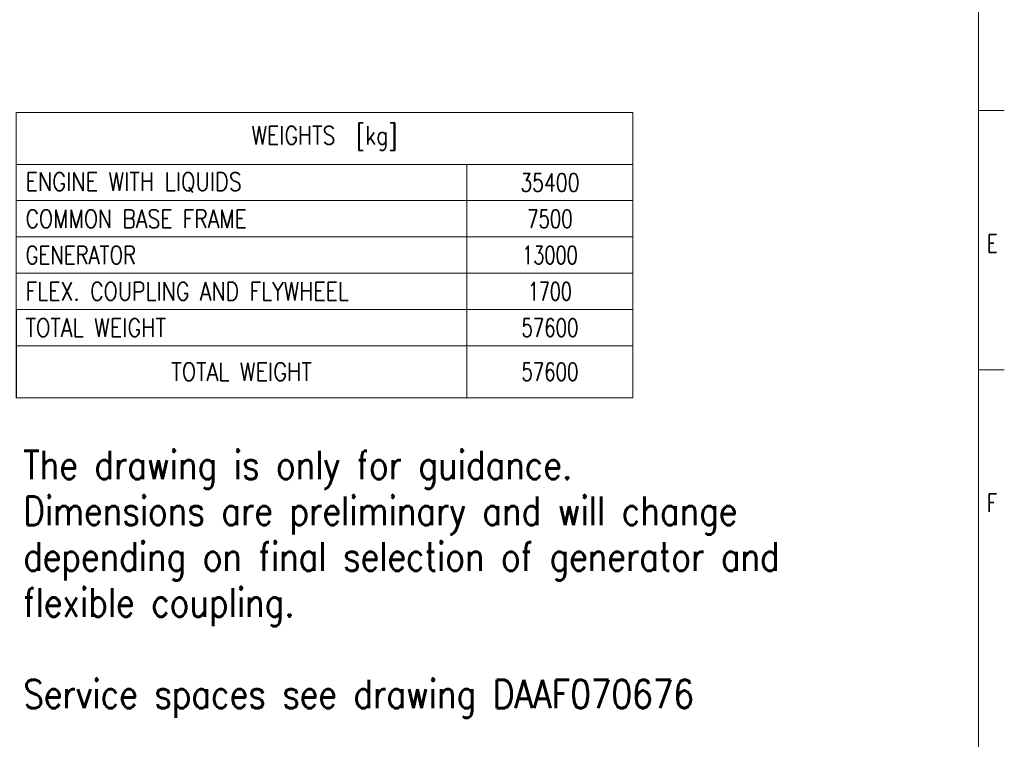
# Model space of a CAD drawing. Header units: inches. Extents: x 0 to 29700, y -16 to 21000.
# Tile 152 of 213: x 20200 to 29700, y 4437 to 11376. Entities that reach past the tile are written whole.
import ezdxf

# ---------------------------------------------------------------- set-up
doc = ezdxf.new("R2010")
doc.units = ezdxf.units.IN
doc.layers.add('210', color=7, linetype='Continuous', true_color=0xffffff)
doc.layers.add('254', color=7, linetype='Continuous', true_color=0xffffff)
doc.styles.add('latin_extended', font='simplex.shx')

# ---------------------------------------------------------------- blocks, each defined once
blk = doc.blocks.new('TabularNote1')
at = {"layer": '254', "color": 172, "linetype": 'Continuous', "lineweight": 18}
for p, q in [((0, 0), (87, 0)), ((0, 0), (0, -10)), ((87, 0), (119, 0)), ((119, 0), (119, -10)), ((0, -10), (87, -10)), ((0, -10), (0, -17)), ((87, -10), (119, -10)), ((87, -10), (87, -17)), ((119, -10), (119, -17)), ((0, -17), (87, -17)), ((0, -17), (0, -24)), ((87, -17), (119, -17)), ((87, -17), (87, -24)), ((119, -17), (119, -24)), ((0, -24), (87, -24)), ((0, -24), (0, -31)), ((87, -24), (119, -24)), ((87, -24), (87, -31)), ((119, -24), (119, -31)), ((0, -31), (87, -31)), ((0, -31), (0, -38)), ((87, -31), (119, -31)), ((87, -31), (87, -38)), ((119, -31), (119, -38)), ((0, -38), (87, -38)), ((87, -38), (119, -38)), ((87, -38), (87, -45)), ((119, -38), (119, -45)), ((0, -45), (87, -45)), ((87, -45), (119, -45)), ((87, -45), (87, -55)), ((119, -45), (119, -55)), ((0, -55), (87, -55)), ((87, -55), (119, -55))]:
    blk.add_line(p, q, dxfattribs=at)
at = {"layer": '254', "color": 172, "linetype": 'Continuous', "lineweight": 25}
for p, q in [((0, -38), (0, -45)), ((0, -45), (0, -55))]:
    blk.add_line(p, q, dxfattribs=at)
at = {"layer": '254', "color": 2, "linetype": 'Continuous', "lineweight": 13, "char_height": 3.5, "line_spacing_factor": 0.963855, "style": 'latin_extended'}
for s, insert, attachment_point in [('\\W0.8304;WEIGHTS  [kg]', (59.5, -5), 5), ('\\W0.8405;ENGINE WITH LIQUIDS', (1.8175, -13.5), 4), ('\\W0.7610;35400', (103, -13.5), 5), ('\\W0.8254;COMMON BASE FRAME', (1.8175, -20.5), 4), ('\\W0.7316;7500', (103, -20.5), 5), ('\\W0.7945;GENERATOR', (1.8175, -27.5), 4), ('\\W0.7146;13000', (103, -27.5), 5), ('\\W0.8303;FLEX. COUPLING AND FLYWHEEL', (1.8175, -34.5), 4), ('\\W0.7031;1700', (103, -34.5), 5), ('\\W0.8408;TOTAL WEIGHT', (1.8175, -41.5), 4), ('\\W0.7330;57600', (103, -41.5), 5), ('\\W0.8408;TOTAL WEIGHT', (43.5, -50), 5), ('\\W0.7330;57600', (103, -50), 5)]:
    blk.add_mtext(s, dxfattribs=dict(at, insert=insert, attachment_point=attachment_point))

msp = doc.modelspace()

# ---------------------------------------------------------------- linework, layer by layer
at = {"layer": '210', "color": 7, "linetype": 'Continuous', "lineweight": 18}
for p, q in [((29450, 250), (29450, 20750)), ((29700, 10500), (29450, 10500)), ((29700, 8000), (29450, 8000))]:
    msp.add_line(p, q, dxfattribs=at)

# ---------------------------------------------------------------- block references
at = {"layer": '254', "color": 172, "linetype": 'Continuous', "lineweight": 18, "xscale": 50, "yscale": 50, "zscale": 50}
msp.add_blockref('TabularNote1', (20165.603, 10480.795), dxfattribs=at)

# ---------------------------------------------------------------- texts
at = {"layer": '210', "color": 211, "linetype": 'Continuous', "lineweight": 18, "char_height": 175, "attachment_point": 7, "line_spacing_factor": 0.963855, "style": 'latin_extended'}
for s, insert in [('\\W0.7067;E', (29533.887, 9129.555)), ('\\W0.7067;F', (29533.887, 6629.555))]:
    msp.add_mtext(s, dxfattribs=dict(at, insert=insert))
at = {"layer": '254', "color": 2, "linetype": 'Continuous', "lineweight": 13, "insert": (20234.353, 4643.794), "char_height": 275, "attachment_point": 7, "line_spacing_factor": 0.963855, "style": 'latin_extended'}
msp.add_mtext('\\W0.8449;The drawing is only for guidance.\\PDimensions are preliminary and will change \\Pdepending on final selection of generator and \\Pflexible coupling.\\P\\PService spaces see drawing DAAF070676', dxfattribs=at)

doc.saveas('drawing.dxf')
